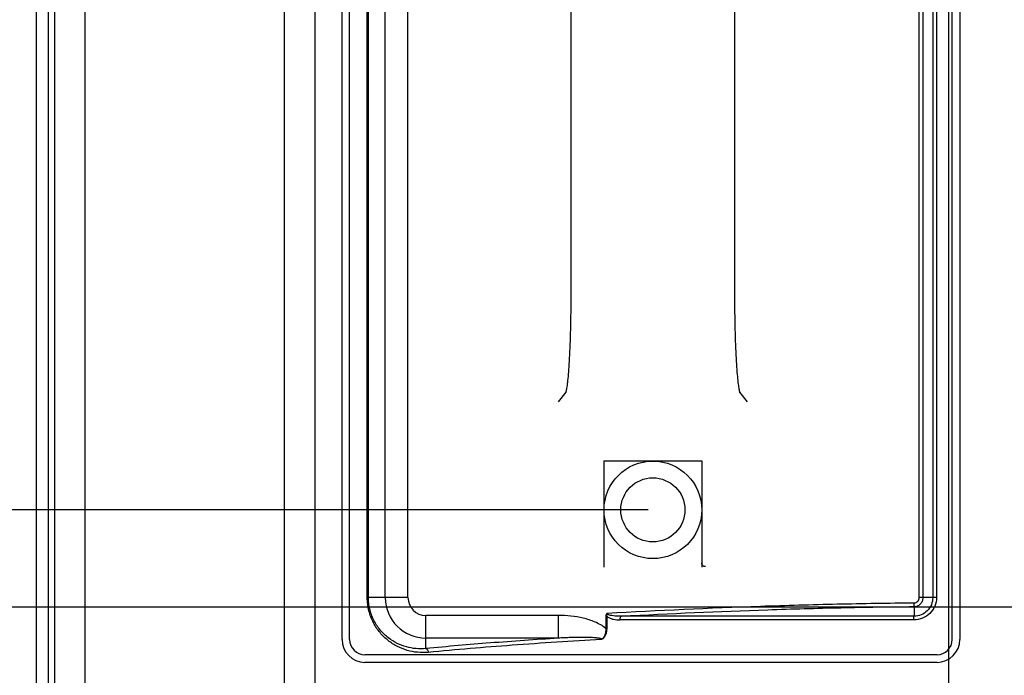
# Model space of a CAD drawing. Header units: millimetres. Extents: x -6054 to 364, y -1866 to 3094.
# Tile 60 of 256: x -4737 to -4608, y 237 to 323. Entities that reach past the tile are written whole.
import ezdxf

# ---------------------------------------------------------------- set-up
doc = ezdxf.new("R2010")
doc.units = ezdxf.units.MM
doc.header["$LTSCALE"] = 65.395
doc.header["$PDSIZE"] = 0.05
doc.layers.get('0').update_dxf_attribs({"linetype": 'CONTINUOUS'})
doc.layers.get('Defpoints').update_dxf_attribs({"linetype": 'CONTINUOUS'})
doc.layers.add('DIM', color=3, linetype='CONTINUOUS')
doc.styles.get("Standard").update_dxf_attribs({"font": 'arial.ttf'})
doc.dimstyles.new('ISO-25', dxfattribs={"dimtxt": 2.5, "dimasz": 2.5, "dimexe": 1.25, "dimexo": 0.625, "dimtad": 1, "dimtxsty": 'STANDARD', "dimcen": 2.5, "dimadec": 0, "dimazin": 0, "dimtfac": 1, "dimtmove": 0, "dimatfit": 3, "dimfxl": 1, "dimarcsym": 0})

# ---------------------------------------------------------------- blocks, each defined once
blk = doc.blocks.new('*D2')
at = {"layer": 'Defpoints', "color": 0}
for p in [(-4293.17, 246.14), (-4734.98, 77.76), (-4734.98, -67.02)]:
    blk.add_point(p, dxfattribs=at)
at = {"layer": 'DIM', "color": 3, "lineweight": -2}
for p, q in [((-4293.17, 245.51), (-4293.17, -68.27)), ((-4734.98, 77.13), (-4734.98, -68.27)), ((-4308.17, -67.02), (-4719.98, -67.02))]:
    blk.add_line(p, q, dxfattribs=at)
at = {"layer": 'DIM', "color": 3}
for points in [[(-4719.98, -64.52), (-4719.98, -69.52), (-4734.98, -67.02)], [(-4308.17, -69.52), (-4308.17, -64.52), (-4293.17, -67.02)]]:
    blk.add_solid(points, dxfattribs=at)
at = {"layer": 'DIM', "color": 2, "insert": (-4514.08, -49.21), "char_height": 20, "attachment_point": 5}
blk.add_mtext('442  [17,394]', dxfattribs=at)
blk = doc.blocks.new('*D3')
at = {"layer": 'Defpoints', "color": 0}
for p in [(-4293.17, 246.14), (-4776.52, -20.96), (-4715.54, -20.96)]:
    blk.add_point(p, dxfattribs=at)
at = {"layer": 'DIM', "color": 3, "lineweight": -2}
for p, q in [((-4293.8, 246.14), (-4777.77, 246.14)), ((-4776.52, 231.14), (-4776.52, -5.96)), ((-4716.17, -20.96), (-4777.77, -20.96))]:
    blk.add_line(p, q, dxfattribs=at)
at = {"layer": 'DIM', "color": 3}
for points in [[(-4774.02, 231.14), (-4779.02, 231.14), (-4776.52, 246.14)], [(-4779.02, -5.96), (-4774.02, -5.96), (-4776.52, -20.96)]]:
    blk.add_solid(points, dxfattribs=at)
at = {"layer": 'DIM', "color": 2, "insert": (-4794.33, 112.59), "char_height": 20, "attachment_point": 5, "rotation": 90}
blk.add_mtext('267  [10,516]', dxfattribs=at)
blk = doc.blocks.new('*D14')
at = {"layer": 'Defpoints', "color": 0}
for p in [(-4654.17, 258.9), (-4848.35, -20.96), (-4651.35, -20.96)]:
    blk.add_point(p, dxfattribs=at)
at = {"layer": 'DIM', "color": 3, "lineweight": -2}
for p, q in [((-4654.8, 258.9), (-4849.6, 258.9)), ((-4848.35, 243.9), (-4848.35, -5.96)), ((-4651.97, -20.96), (-4849.6, -20.96))]:
    blk.add_line(p, q, dxfattribs=at)
at = {"layer": 'DIM', "color": 3}
for points in [[(-4845.85, 243.9), (-4850.85, 243.9), (-4848.35, 258.9)], [(-4850.85, -5.96), (-4845.85, -5.96), (-4848.35, -20.96)]]:
    blk.add_solid(points, dxfattribs=at)
at = {"layer": 'DIM', "color": 2, "insert": (-4866.16, 118.97), "char_height": 20, "attachment_point": 5, "rotation": 90}
blk.add_mtext('280  [11,018]', dxfattribs=at)
blk = doc.blocks.new('*D15')
at = {"layer": 'Defpoints', "color": 0}
for p in [(-4847.74, 377.4), (-4654.17, 377.4), (-4654.17, 258.9)]:
    blk.add_point(p, dxfattribs=at)
at = {"layer": 'DIM', "color": 3, "lineweight": -2}
for p, q in [((-4847.74, 377.4), (-4847.74, 544.98)), ((-4654.8, 377.4), (-4848.99, 377.4)), ((-4847.74, 273.9), (-4847.74, 362.4)), ((-4654.8, 258.9), (-4848.99, 258.9))]:
    blk.add_line(p, q, dxfattribs=at)
at = {"layer": 'DIM', "color": 3}
for points in [[(-4845.24, 362.4), (-4850.24, 362.4), (-4847.74, 377.4)], [(-4850.24, 273.9), (-4845.24, 273.9), (-4847.74, 258.9)]]:
    blk.add_solid(points, dxfattribs=at)
at = {"layer": 'DIM', "color": 2, "insert": (-4865.55, 468.69), "char_height": 20, "attachment_point": 5, "rotation": 90}
blk.add_mtext('119  [4,665]', dxfattribs=at)
blk = doc.blocks.new('*D18')
at = {"layer": 'Defpoints', "color": 0}
for p in [(-3307.32, 492.15), (-4734.98, -14.55), (-4734.98, -196.07)]:
    blk.add_point(p, dxfattribs=at)
at = {"layer": 'DIM', "color": 3, "lineweight": -2}
for p, q in [((-3307.32, 491.52), (-3307.32, -197.32)), ((-4734.98, -15.18), (-4734.98, -197.32)), ((-3322.32, -196.07), (-4719.98, -196.07))]:
    blk.add_line(p, q, dxfattribs=at)
at = {"layer": 'DIM', "color": 3}
for points in [[(-4719.98, -193.57), (-4719.98, -198.57), (-4734.98, -196.07)], [(-3322.32, -198.57), (-3322.32, -193.57), (-3307.32, -196.07)]]:
    blk.add_solid(points, dxfattribs=at)
at = {"layer": 'DIM', "color": 2, "insert": (-4021.15, -178.26), "char_height": 20, "attachment_point": 5}
blk.add_mtext('1428  [56,207]', dxfattribs=at)
blk = doc.blocks.new('*D19')
at = {"layer": 'Defpoints', "color": 0}
for p in [(-3379.72, 594.65), (-4909.71, -20.96), (-4728.57, -20.96)]:
    blk.add_point(p, dxfattribs=at)
at = {"layer": 'DIM', "color": 3, "lineweight": -2}
for p, q in [((-3380.35, 594.65), (-4910.96, 594.65)), ((-4909.71, 579.65), (-4909.71, -5.96)), ((-4729.2, -20.96), (-4910.96, -20.96))]:
    blk.add_line(p, q, dxfattribs=at)
at = {"layer": 'DIM', "color": 3}
for points in [[(-4907.21, 579.65), (-4912.21, 579.65), (-4909.71, 594.65)], [(-4912.21, -5.96), (-4907.21, -5.96), (-4909.71, -20.96)]]:
    blk.add_solid(points, dxfattribs=at)
at = {"layer": 'DIM', "color": 2, "insert": (-4927.52, 286.84), "char_height": 20, "attachment_point": 5, "rotation": 90}
blk.add_mtext('616  [24,236]', dxfattribs=at)

msp = doc.modelspace()

# ---------------------------------------------------------------- linework, layer by layer
at = {"linetype": 'Continuous'}
for p, q in [((-4734.98, -14.55), (-4734.98, 940.08)), ((-4728.65, 938.92), (-4728.65, 145.42)), ((-4733.41, 150.87), (-4733.41, 462.15)), ((-4732.62, 462.15), (-4732.62, 150.87)), ((-4698.48, 462.15), (-4698.48, 150.87)), ((-4615.41, 395.71), (-4615.41, 240.59)), ((-4694.92, 241.9), (-4694.92, 394.4)), ((-4693.92, 241.9), (-4693.92, 394.4)), ((-4614.92, 241.9), (-4614.92, 394.4)), ((-4613.92, 394.4), (-4613.92, 241.9)), ((-4691.61, 247.4), (-4691.61, 388.9)), ((-4691.46, 247.4), (-4691.46, 388.9)), ((-4689.25, 247.4), (-4689.25, 388.9)), ((-4686.27, 247.4), (-4686.27, 388.9)), ((-4619.25, 247.4), (-4619.25, 388.9)), ((-4618.75, 247.4), (-4618.75, 388.9)), ((-4617.48, 388.9), (-4617.48, 247.4)), ((-4616.99, 388.9), (-4616.99, 247.4)), ((-4702.44, 182.88), (-4702.44, 387.42)), ((-4664.93, 349.29), (-4664.93, 287.01)), ((-4643.42, 287.01), (-4643.42, 349.29)), ((-4664.92, 287.01), (-4664.93, 287.01)), ((-4643.42, 287.01), (-4643.42, 287.01)), ((-4665.58, 274.35), (-4666.59, 273.08)), ((-4641.76, 273.08), (-4642.77, 274.35)), ((-4660.58, 265.35), (-4647.76, 265.35)), ((-4660.57, 251.37), (-4660.57, 265.35)), ((-4647.77, 265.35), (-4647.77, 251.37)), ((-4686.27, 247.4), (-4691.61, 247.4)), ((-4619.92, 246.21), (-4619.93, 246.71)), ((-4616.99, 247.4), (-4619.25, 247.4)), ((-4619.92, 246.21), (-4619.92, 244.95)), ((-4683.92, 240.71), (-4683.92, 245.05)), ((-4666.55, 245.05), (-4683.92, 245.05)), ((-4666.55, 242.07), (-4666.55, 245.05)), ((-4660.35, 244.97), (-4660.35, 243.34)), ((-4660.35, 244.97), (-4660.22, 244.97)), ((-4660.22, 244.97), (-4660.22, 243.34)), ((-4619.95, 244.46), (-4658.47, 244.46)), ((-4619.92, 244.95), (-4658.29, 244.96)), ((-4621.27, 244.95), (-4621.67, 244.95)), ((-4619.92, 244.95), (-4620.39, 244.95)), ((-4660.35, 243.34), (-4660.22, 243.34)), ((-4666.55, 242.07), (-4683.92, 242.07)), ((-4615.41, 240.59), (-4615.41, 239.31)), ((-4615.41, 240.59), (-4615.41, 150.87)), ((-4616.92, 239.9), (-4691.92, 239.9)), ((-4616.92, 238.9), (-4691.92, 238.9))]:
    msp.add_line(p, q, dxfattribs=at)
for points in [[(-4664.93, 287.01), (-4664.93, 286.66), (-4664.93, 286.06), (-4664.93, 285.46), (-4664.94, 284.87), (-4664.95, 284.28), (-4664.96, 283.72), (-4664.97, 283.16), (-4664.98, 282.61), (-4664.99, 282.08), (-4665.01, 281.57), (-4665.02, 281.07), (-4665.04, 280.58), (-4665.06, 280.11), (-4665.08, 279.66), (-4665.1, 279.22), (-4665.12, 278.81), (-4665.15, 278.41), (-4665.17, 278.02), (-4665.19, 277.66), (-4665.22, 277.31), (-4665.24, 276.99), (-4665.27, 276.68), (-4665.29, 276.39), (-4665.32, 276.12), (-4665.35, 275.86), (-4665.37, 275.63), (-4665.4, 275.41), (-4665.42, 275.21), (-4665.45, 275.03), (-4665.47, 274.87), (-4665.5, 274.72), (-4665.52, 274.6), (-4665.54, 274.49), (-4665.56, 274.4)], [(-4642.77, 274.33), (-4642.78, 274.4), (-4642.8, 274.49), (-4642.82, 274.59), (-4642.85, 274.72), (-4642.87, 274.86), (-4642.9, 275.02), (-4642.92, 275.2), (-4642.95, 275.4), (-4642.97, 275.62), (-4643, 275.85), (-4643.03, 276.11), (-4643.05, 276.38), (-4643.08, 276.67), (-4643.1, 276.98), (-4643.13, 277.3), (-4643.15, 277.65), (-4643.18, 278.01), (-4643.2, 278.39), (-4643.22, 278.79), (-4643.24, 279.21), (-4643.27, 279.64), (-4643.29, 280.09), (-4643.3, 280.56), (-4643.32, 281.05), (-4643.34, 281.55), (-4643.35, 282.06), (-4643.37, 282.59), (-4643.38, 283.14), (-4643.39, 283.69), (-4643.4, 284.26), (-4643.41, 284.84), (-4643.41, 285.43), (-4643.42, 286.03), (-4643.42, 286.64), (-4643.42, 287.01)], [(-4665.56, 274.4), (-4665.58, 274.34), (-4665.59, 274.29), (-4665.6, 274.28)], [(-4642.75, 274.27), (-4642.75, 274.26), (-4642.75, 274.26), (-4642.75, 274.29), (-4642.77, 274.33)], [(-4635.54, 244.46), (-4636.18, 244.46), (-4636.86, 244.46), (-4637.57, 244.46), (-4638.3, 244.46), (-4639.04, 244.46), (-4639.77, 244.46), (-4640.49, 244.46), (-4641.2, 244.46), (-4641.88, 244.46), (-4642.53, 244.46), (-4643.16, 244.46), (-4643.77, 244.46), (-4644.37, 244.46), (-4644.95, 244.46), (-4645.51, 244.46), (-4646.07, 244.46), (-4646.63, 244.46), (-4647.18, 244.46), (-4647.73, 244.46), (-4648.28, 244.46), (-4648.82, 244.46), (-4649.37, 244.46), (-4649.92, 244.46), (-4650.46, 244.46), (-4651.01, 244.46), (-4651.55, 244.46), (-4652.09, 244.46), (-4652.63, 244.46), (-4653.17, 244.46), (-4653.7, 244.46), (-4654.24, 244.46), (-4654.77, 244.46), (-4655.31, 244.46), (-4655.84, 244.46), (-4656.37, 244.46), (-4656.9, 244.46), (-4657.43, 244.46), (-4657.95, 244.46), (-4658.47, 244.46)], [(-4655.14, 244.96), (-4656.2, 244.96), (-4656.73, 244.96), (-4657.25, 244.96), (-4657.77, 244.96), (-4658.29, 244.96)], [(-4653.01, 244.96), (-4653.54, 244.96), (-4654.07, 244.96), (-4654.61, 244.96), (-4655.14, 244.96)], [(-4647.04, 244.95), (-4648.13, 244.95), (-4648.68, 244.95), (-4649.22, 244.95), (-4649.77, 244.95), (-4650.31, 244.95), (-4650.85, 244.95), (-4651.39, 244.95), (-4651.93, 244.95), (-4653.01, 244.96)], [(-4641.08, 244.95), (-4642.41, 244.95), (-4643.04, 244.95), (-4643.64, 244.95), (-4644.23, 244.95), (-4644.81, 244.95), (-4645.38, 244.95), (-4645.93, 244.95), (-4646.49, 244.95), (-4647.04, 244.95)], [(-4621.67, 244.95), (-4622.41, 244.95), (-4622.75, 244.95), (-4623.08, 244.95), (-4623.4, 244.95), (-4623.71, 244.95), (-4624.01, 244.95), (-4624.32, 244.95), (-4624.62, 244.95), (-4624.92, 244.95), (-4625.22, 244.95), (-4625.52, 244.95), (-4625.82, 244.95), (-4626.12, 244.95), (-4626.42, 244.95), (-4626.71, 244.95), (-4627.01, 244.95), (-4627.31, 244.95), (-4627.61, 244.95), (-4627.91, 244.95), (-4628.21, 244.95), (-4628.51, 244.95), (-4628.8, 244.95), (-4629.1, 244.95), (-4629.4, 244.95), (-4629.7, 244.95), (-4630.01, 244.95), (-4630.33, 244.95), (-4630.67, 244.95), (-4631.03, 244.95), (-4631.42, 244.95), (-4631.82, 244.95), (-4632.26, 244.95), (-4632.72, 244.95), (-4633.2, 244.95), (-4633.72, 244.95), (-4634.26, 244.95), (-4634.83, 244.95), (-4635.44, 244.95), (-4636.08, 244.95), (-4636.76, 244.95), (-4637.46, 244.95), (-4638.19, 244.95), (-4638.92, 244.95), (-4639.65, 244.95), (-4640.38, 244.95), (-4641.08, 244.95)], [(-4629.78, 244.46), (-4630.75, 244.46), (-4631.11, 244.46), (-4631.5, 244.46), (-4631.91, 244.46), (-4632.35, 244.46), (-4632.81, 244.46), (-4633.29, 244.46), (-4633.81, 244.46), (-4634.35, 244.46), (-4635.54, 244.46)], [(-4624.97, 244.46), (-4625.57, 244.46), (-4625.88, 244.46), (-4626.18, 244.46), (-4626.48, 244.46), (-4626.78, 244.46), (-4627.08, 244.46), (-4627.38, 244.46), (-4627.68, 244.46), (-4627.98, 244.46), (-4628.28, 244.46), (-4628.58, 244.46), (-4628.88, 244.46), (-4629.17, 244.46), (-4629.47, 244.46), (-4629.78, 244.46)], [(-4623.76, 244.46), (-4624.06, 244.46), (-4624.37, 244.46), (-4624.67, 244.46), (-4624.97, 244.46)], [(-4620.43, 244.46), (-4620.88, 244.46), (-4621.3, 244.46), (-4621.71, 244.46), (-4622.09, 244.46), (-4622.45, 244.46), (-4622.8, 244.46), (-4623.13, 244.46), (-4623.76, 244.46)]]:
    msp.add_lwpolyline(points, dxfattribs=at)
for radius in [6.4, 4.2]:
    msp.add_circle((-4654.17, 258.9), radius, dxfattribs=at)
for centre, radius, start, end in [((-4683.92, 247.4), 5.32, 180, 270), ((-4683.92, 247.4), 2.35, 180, 270), ((-4691.92, 241.9), 3, 180, 270), ((-4691.92, 241.9), 2, 180, 270), ((-4616.92, 241.9), 3, 270, 360), ((-4616.92, 241.9), 2, 270, 360)]:
    msp.add_arc(centre, radius, start, end, dxfattribs=at)
for points, knots in [([(-4647.27, 251.45), (-4647.4, 251.45), (-4647.67, 251.55), (-4647.77, 251.82), (-4647.77, 251.95)], [0, 0, 0, 0, 0.500674, 1, 1, 1, 1]), ([(-4683.62, 240.21), (-4684.08, 240.17), (-4685.01, 240.17), (-4686.38, 240.43), (-4687.69, 240.95), (-4688.91, 241.73), (-4689.99, 242.78), (-4690.87, 244.1), (-4691.46, 245.67), (-4691.61, 246.81), (-4691.61, 247.4)], [0, 0, 0, 0, 0.115308, 0.229871, 0.345316, 0.463488, 0.586509, 0.716596, 0.855075, 1, 1, 1, 1]), ([(-4683.92, 240.71), (-4684.35, 240.67), (-4685.22, 240.66), (-4686.5, 240.89), (-4687.72, 241.36), (-4688.86, 242.07), (-4689.89, 243.04), (-4690.74, 244.27), (-4691.32, 245.75), (-4691.46, 246.84), (-4691.46, 247.4)], [0, 0, 0, 0, 0.114317, 0.22788, 0.342392, 0.459796, 0.582386, 0.712707, 0.852549, 1, 1, 1, 1]), ([(-4660.17, 245.35), (-4653.47, 245.73), (-4643.41, 246.19), (-4630, 246.58), (-4623.29, 246.68), (-4619.93, 246.71)], [0, 0, 0, 0, 0.499996, 0.749999, 1, 1, 1, 1]), ([(-4616.99, 247.4), (-4616.99, 247.01), (-4617.15, 246.24), (-4617.81, 245.26), (-4618.79, 244.61), (-4619.57, 244.46), (-4619.95, 244.46)], [0, 0, 0, 0, 0.250084, 0.500179, 0.750194, 1, 1, 1, 1]), ([(-4619.93, 246.71), (-4619.84, 246.71), (-4619.66, 246.75), (-4619.44, 246.9), (-4619.28, 247.13), (-4619.25, 247.31), (-4619.25, 247.4)], [0, 0, 0, 0, 0.250029, 0.500043, 0.75003, 1, 1, 1, 1]), ([(-4617.48, 247.4), (-4617.48, 247.08), (-4617.6, 246.44), (-4618.15, 245.62), (-4618.96, 245.08), (-4619.61, 244.95), (-4619.92, 244.95)], [0, 0, 0, 0, 0.250178, 0.500331, 0.750328, 1, 1, 1, 1]), ([(-4619.92, 246.21), (-4619.77, 246.22), (-4619.46, 246.28), (-4619.07, 246.54), (-4618.81, 246.94), (-4618.75, 247.24), (-4618.75, 247.4)], [0, 0, 0, 0, 0.250018, 0.500025, 0.750017, 1, 1, 1, 1]), ([(-4660.17, 245.35), (-4660.23, 245.32), (-4660.33, 245.19), (-4660.35, 245.05), (-4660.35, 244.97)], [0, 0, 0, 0, 0.496501, 1, 1, 1, 1]), ([(-4660.17, 245.35), (-4660.2, 245.29), (-4660.24, 245.17), (-4660.23, 245.04), (-4660.22, 244.97)], [0, 0, 0, 0, 0.500585, 1, 1, 1, 1]), ([(-4659.94, 245.13), (-4659.97, 245.14), (-4660.01, 245.16), (-4660.07, 245.19), (-4660.12, 245.23), (-4660.16, 245.28), (-4660.17, 245.33), (-4660.17, 245.35)], [0, 0, 0, 0, 0.248767, 0.435719, 0.623189, 0.811368, 1, 1, 1, 1]), ([(-4658.29, 244.96), (-4651.9, 245.31), (-4642.31, 245.73), (-4629.52, 246.09), (-4623.12, 246.19), (-4619.92, 246.21)], [0, 0, 0, 0, 0.499997, 0.749999, 1, 1, 1, 1]), ([(-4660.35, 243.34), (-4660.55, 243.52), (-4661, 243.84), (-4661.98, 244.32), (-4663.29, 244.73), (-4664.91, 244.99), (-4666.01, 245.05), (-4666.55, 245.05)], [0, 0, 0, 0, 0.12492, 0.249944, 0.499847, 0.7499, 1, 1, 1, 1]), ([(-4660.14, 244.9), (-4660.03, 244.8), (-4659.76, 244.66), (-4659.2, 244.5), (-4658.76, 244.46), (-4658.47, 244.46)], [0, 0, 0, 0, 0.25275, 0.502643, 1, 1, 1, 1]), ([(-4658.29, 244.96), (-4658.43, 244.95), (-4658.71, 244.95), (-4659.12, 244.97), (-4659.47, 245.01), (-4659.74, 245.06), (-4659.88, 245.1), (-4659.94, 245.13)], [0, 0, 0, 0, 0.250152, 0.500156, 0.750028, 0.874993, 1, 1, 1, 1]), ([(-4658.47, 244.46), (-4658.47, 244.52), (-4658.46, 244.63), (-4658.43, 244.78), (-4658.37, 244.89), (-4658.32, 244.95), (-4658.29, 244.96)], [0, 0, 0, 0, 0.321393, 0.609308, 0.837735, 1, 1, 1, 1]), ([(-4619.95, 244.46), (-4619.95, 244.51), (-4619.95, 244.62), (-4619.95, 244.76), (-4619.94, 244.84), (-4619.94, 244.89), (-4619.93, 244.93), (-4619.93, 244.95), (-4619.92, 244.95)], [0, 0, 0, 0, 0.355667, 0.665422, 0.79025, 0.889458, 0.95997, 1, 1, 1, 1]), ([(-4660.22, 243.34), (-4660.22, 243.2), (-4660.24, 242.91), (-4660.35, 242.5), (-4660.52, 242.19), (-4660.71, 242), (-4660.83, 241.93), (-4660.9, 241.91)], [0, 0, 0, 0, 0.256653, 0.511264, 0.760528, 0.882096, 1, 1, 1, 1]), ([(-4660.35, 243.34), (-4660.34, 243.2), (-4660.35, 242.93), (-4660.42, 242.6), (-4660.52, 242.35), (-4660.62, 242.18), (-4660.74, 242.03), (-4660.85, 241.95), (-4660.9, 241.91)], [0, 0, 0, 0, 0.255656, 0.50942, 0.634972, 0.758881, 0.880533, 1, 1, 1, 1]), ([(-4666.55, 242.07), (-4669.53, 241.88), (-4675.32, 241.47), (-4681.11, 240.98), (-4683.92, 240.71)], [0, 0, 0, 0, 0.513208, 1, 1, 1, 1]), ([(-4660.9, 241.91), (-4664.81, 241.68), (-4672.39, 241.19), (-4679.96, 240.56), (-4683.62, 240.21)], [0, 0, 0, 0, 0.515836, 1, 1, 1, 1]), ([(-4660.9, 241.91), (-4660.89, 241.92), (-4660.9, 241.94), (-4660.91, 241.96), (-4660.93, 241.97), (-4660.95, 241.99), (-4660.99, 242), (-4661.05, 242.02), (-4661.12, 242.04), (-4661.24, 242.06), (-4661.39, 242.08), (-4661.57, 242.1), (-4661.74, 242.12), (-4661.98, 242.13), (-4662.28, 242.15), (-4662.64, 242.16), (-4663, 242.16), (-4663.35, 242.16), (-4663.83, 242.16), (-4664.42, 242.16), (-4665.14, 242.14), (-4665.84, 242.11), (-4666.32, 242.09), (-4666.55, 242.07)], [0, 0, 0, 0, 0.004148, 0.008264, 0.012316, 0.016329, 0.024293, 0.032222, 0.048026, 0.063796, 0.095282, 0.126726, 0.158142, 0.189534, 0.252259, 0.314913, 0.3775, 0.440025, 0.502487, 0.627228, 0.751727, 0.875984, 1, 1, 1, 1]), ([(-4683.92, 240.71), (-4683.88, 240.7), (-4683.81, 240.67), (-4683.73, 240.58), (-4683.65, 240.43), (-4683.62, 240.3), (-4683.62, 240.21)], [0, 0, 0, 0, 0.19615, 0.369527, 0.565906, 1, 1, 1, 1])]:
    msp.add_open_spline(points, degree=3, knots=knots, dxfattribs=at)
msp.add_open_spline([(-4660.22, 244.97), (-4660.2, 244.95), (-4660.17, 244.92), (-4660.14, 244.9)], degree=3, dxfattribs=at)

# ---------------------------------------------------------------- dimensions: what is measured, and where the dimension line sits
at = {"layer": 'DIM'}
for base, p1, p2, picture, middle in [((-4909.71, -20.96), (-3379.72, 594.65), (-4728.57, -20.96), '*D19', (-4927.52, 286.84)), ((-4847.74116128, 377.39757222), (-4654.17312778, 258.89757222), (-4654.17312778, 377.39757222), '*D15', (-4865.55116128, 468.68757222)), ((-4848.35, -20.96), (-4654.17, 258.9), (-4651.35, -20.96), '*D14', (-4866.16, 118.97))]:
    dim = msp.add_linear_dim(base=base, p1=p1, p2=p2, angle=90, text='<> []', dimstyle='ISO-25', override={"dimtxt": 20, "dimasz": 15, "dimgap": 5, "dimdec": 0, "dimclrd": 3, "dimclre": 3, "dimclrt": 2, "dimadec": 1, "dimtp": 0.3, "dimtm": 0.3, "dimtofl": 0}, dxfattribs=at)
    dim.commit()
    dim.dimension.update_dxf_attribs({"geometry": picture, "text_midpoint": middle})
for base, p1, p2, picture, middle in [((-4734.98, -196.07), (-3307.32, 492.15), (-4734.98, -14.55), '*D18', (-4021.15, -178.26)), ((-4734.98, -67.02), (-4293.17, 246.14), (-4734.98, 77.76), '*D2', (-4514.08, -49.21))]:
    dim = msp.add_linear_dim(base=base, p1=p1, p2=p2, text='<> []', dimstyle='ISO-25', override={"dimtxt": 20, "dimasz": 15, "dimgap": 5, "dimdec": 0, "dimclrd": 3, "dimclre": 3, "dimclrt": 2, "dimadec": 1, "dimtp": 0.3, "dimtm": 0.3, "dimtofl": 0}, dxfattribs=at)
    dim.commit()
    dim.dimension.update_dxf_attribs({"geometry": picture, "text_midpoint": middle})
dim = msp.add_linear_dim(base=(-4776.52, -20.96), p1=(-4293.17, 246.14), p2=(-4715.54, -20.96), angle=90, text='<> []', dimstyle='ISO-25', override={"dimtxt": 20, "dimasz": 15, "dimgap": 5, "dimdec": 0, "dimclrd": 3, "dimclre": 3, "dimclrt": 2, "dimadec": 1, "dimtp": 0.3, "dimtm": 0.3, "dimtofl": 0}, dxfattribs=at)
dim.commit()
dim.dimension.update_dxf_attribs({"geometry": '*D3', "text_midpoint": (-4776.52, 112.59), "dimtype": 160})

doc.saveas('drawing.dxf')
